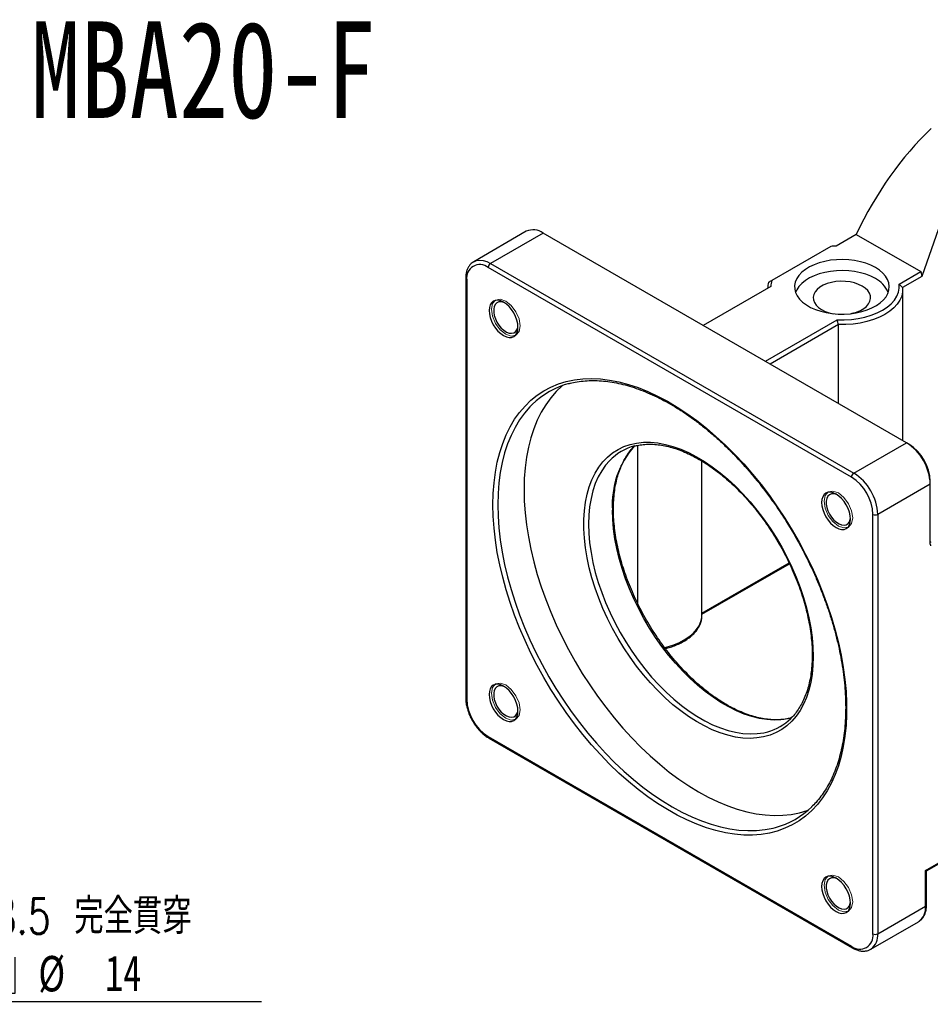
# Model space of a CAD drawing. Header units: millimetres. Extents: x 32 to 275, y 1 to 197.
# Tile 3 of 4: x 122 to 212, y 100 to 197. Entities that reach past the tile are written whole.
import ezdxf

# ---------------------------------------------------------------- set-up
doc = ezdxf.new("R2010")
doc.units = ezdxf.units.MM
doc.layers.add('FORMAT', color=7, linetype='Continuous')
doc.styles.add('SLDTEXTSTYLE0', font='TXT', dxfattribs={"width": 0.75})
doc.styles.add('SLDTEXTSTYLE1', font='TXT', dxfattribs={"width": 0.75, "bigfont": 'bigfont'})
doc.styles.add('SLDTEXTSTYLE4', font='TXT', dxfattribs={"width": 0.666667})
doc.dimstyles.new('SLDDIMSTYLE6', dxfattribs={"dimtxt": 3.5, "dimasz": 2.5, "dimexe": 0, "dimexo": 0.0625, "dimgap": 0.875, "dimtad": 0, "dimtih": 1, "dimtoh": 1, "dimdec": 1, "dimlfac": 1.5, "dimrnd": 1e-09, "dimzin": 12, "dimdsep": 46, "dimtxsty": 'SLDTEXTSTYLE0', "dimsah": 1, "dimcen": 0, "dimadec": 0, "dimazin": 3, "dimtfac": 1, "dimtofl": 0, "dimtmove": 0, "dimatfit": 3, "dimfxl": 0, "dimfrac": 2, "dimtolj": 1, "dimtzin": 12, "dimarcsym": 0})

# ---------------------------------------------------------------- blocks, each defined once
blk = doc.blocks.new('SW_SYMBOL_HOLE_SPOT')
at = {"layer": 'FORMAT', "color": 0}
for p, q in [((0, 875), (0, 75)), ((1600, 75), (1600, 875)), ((0, 75), (1600, 75))]:
    blk.add_line(p, q, dxfattribs=at)
blk = doc.blocks.new('_D_6')
at = {"layer": 'FORMAT'}
for p, q in [((92.236, 129.16), (103.811, 100.352)), ((103.811, 100.352), (145.808, 100.352))]:
    blk.add_line(p, q, dxfattribs=at)
blk.add_solid([(92.236, 129.16), (92.936, 126.747), (93.4, 126.934)], dxfattribs=at)
at = {"layer": 'FORMAT', "xscale": 0.004470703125, "yscale": 0.004470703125, "zscale": 0.004470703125}
blk.add_blockref('SW_SYMBOL_HOLE_SPOT', (114.362, 100.837), dxfattribs=at)
at = {"layer": 'FORMAT', "char_height": 3.5, "attachment_point": 1}
for s, insert, style in [('4 x', (105.398, 110.527), 'SLDTEXTSTYLE4'), ('%%c', (112.812, 110.473), 'SLDTEXTSTYLE0'), ('8.5 \\M+18AAE\\M+19153\\M+18AD1\\M+190FA', (119.403, 110.527), 'SLDTEXTSTYLE1'), ('%%c', (123.808, 104.863), 'SLDTEXTSTYLE0'), ('14', (130.399, 104.917), 'SLDTEXTSTYLE0')]:
    blk.add_mtext(s, dxfattribs=dict(at, insert=insert, style=style))

msp = doc.modelspace()

# ---------------------------------------------------------------- linework, layer by layer
at = {"color": 7, "linetype": 'Continuous', "lineweight": 25}
for p, q in [((215.3185, 184.4711), (210.958, 171.8832)), ((171.9326, 176.3377), (166.7472, 173.3442)), ((173.5992, 176.1727), (168.4137, 173.1792)), ((209.4259, 155.4904), (173.5992, 176.1727)), ((204.4761, 176.0333), (202.4966, 174.8905)), ((204.4761, 176.0333), (210.8401, 172.3594)), ((201.9609, 174.8534), (196.1491, 171.4983)), ((166.698, 173.3142), (166.7472, 173.3442)), ((168.4137, 173.1792), (204.2404, 152.4969)), ((204.0047, 152.0886), (168.178, 172.771)), ((208.7097, 171.1296), (210.8401, 172.3594)), ((210.8401, 172.3594), (210.958, 171.8832)), ((165.959, 171.682), (165.959, 130.3106)), ((166.0567, 171.546), (166.0567, 130.1746)), ((210.958, 171.8832), (209.0526, 170.7832)), ((196.0623, 170.9039), (189.3941, 167.0545)), ((209.0619, 155.7005), (209.0619, 170.5905)), ((195.5224, 163.5167), (202.5996, 167.6023)), ((202.7281, 167.1322), (195.9938, 163.2445)), ((202.7281, 159.3569), (202.7281, 167.1322)), ((204.2404, 152.4969), (209.4259, 155.4904)), ((209.4259, 155.4904), (209.6616, 155.3543)), ((182.9291, 139.6185), (182.9291, 155.2223)), ((189.2629, 138.4751), (189.2629, 153.6741)), ((211.7829, 151.4079), (211.7829, 151.68)), ((211.7829, 151.4079), (206.5975, 148.4144)), ((211.7829, 145.4679), (211.7829, 151.4079)), ((206.1261, 107.043), (206.1261, 148.4144)), ((206.5975, 148.4144), (206.5975, 107.043)), ((189.2629, 138.5604), (197.8977, 143.5452)), ((168.178, 126.5003), (204.0047, 105.818)), ((168.247, 126.3477), (204.0738, 105.6654)), ((211.3115, 113.3027), (216.2613, 116.1601)), ((211.4091, 113.2463), (216.1922, 116.0075)), ((211.3115, 109.7644), (211.3115, 113.3027)), ((211.4091, 113.2463), (211.3115, 113.3027)), ((211.4091, 109.9004), (211.4091, 113.2463)), ((206.5975, 107.043), (211.3115, 109.7644)), ((205.907, 105.5168), (210.621, 108.2382)), ((205.9561, 105.5469), (205.907, 105.5168))]:
    msp.add_line(p, q, dxfattribs=at)
at = {"color": 8, "linetype": 'Continuous', "lineweight": 25}
msp.add_line((189.2629, 138.6732), (197.8546, 143.6331), dxfattribs=at)
at = {"color": 8, "linetype": 'Continuous', "lineweight": 25, "flags": 128}
for points in [[(166.7472, 173.3442), (166.747, 173.3442), (167.0283, 173.4592), (167.3436, 173.5003), (167.6853, 173.4665), (168.045, 173.3586), (168.4137, 173.1792)], [(172.5255, 159.263), (172.2943, 159.0292), (171.7581, 158.4121), (171.2677, 157.7352), (170.8248, 157.0007), (170.4306, 156.211), (170.0864, 155.3685), (169.7933, 154.4758), (169.5522, 153.5358), (169.3639, 152.5514), (169.229, 151.5257), (169.1479, 150.462), (169.1208, 149.3635)], [(180.1453, 153.7074), (179.7608, 153.2658), (179.3742, 152.7157), (179.0352, 152.1088), (178.7456, 151.4482), (178.5066, 150.7369), (178.3196, 149.9785), (178.1853, 149.1767), (178.1045, 148.3353), (178.0775, 147.4586), (178.1045, 146.5506), (178.1853, 145.6159), (178.3196, 144.6591), (178.5066, 143.6847), (178.7456, 142.6976), (179.0352, 141.7025), (179.3742, 140.7043), (179.7608, 139.7078), (180.1932, 138.718), (180.6693, 137.7395), (181.1866, 136.7773), (181.7429, 135.8359), (182.3352, 134.92), (182.9608, 134.0341), (183.6165, 133.1824), (184.2992, 132.369), (185.0056, 131.5981), (185.7322, 130.8732), (186.4755, 130.198), (187.2318, 129.5757), (187.9975, 129.0094), (188.7689, 128.5019), (189.5421, 128.0555), (190.3135, 127.6725), (191.0792, 127.3547), (191.8355, 127.1037), (192.5788, 126.9208), (193.3054, 126.8067), (194.0118, 126.7621), (194.6945, 126.7872), (195.3502, 126.8818), (195.7511, 126.9777)], [(169.1208, 149.3635), (169.1479, 148.2338), (169.229, 147.0764), (169.3639, 145.895), (169.5522, 144.6932), (169.7933, 143.4748), (170.0864, 142.2437), (170.4306, 141.0038), (170.8248, 139.7589), (171.2677, 138.513), (171.7581, 137.27), (172.2943, 136.0338), (172.8747, 134.8082), (173.4974, 133.5972), (174.1604, 132.4046), (174.8617, 131.2341), (175.5991, 130.0893), (176.3703, 128.974), (177.1728, 127.8915), (178.0041, 126.8454), (178.8616, 125.8388), (179.7425, 124.875), (180.6442, 123.957), (181.5638, 123.0877), (182.4983, 122.2698), (183.4449, 121.5059), (184.4006, 120.7985), (185.3623, 120.1496), (186.3271, 119.5614), (187.2918, 119.0357), (188.2536, 118.5742), (189.2092, 118.1783), (190.1558, 117.8493), (191.0904, 117.5881), (192.0099, 117.3957), (192.9116, 117.2727), (193.7926, 117.2193), (194.6501, 117.2358), (195.4814, 117.3222), (196.2838, 117.4781), (196.5101, 117.5361)], [(198.081, 128.3309), (197.7073, 128.2424), (197.0515, 128.1478), (196.3688, 128.1228), (195.6624, 128.1674), (194.9358, 128.2814), (194.1925, 128.4644), (193.4362, 128.7154), (192.6705, 129.0332), (191.8991, 129.4162), (191.1259, 129.8625), (190.3546, 130.3701), (189.5888, 130.9364), (188.8325, 131.5587), (188.0892, 132.2339), (187.3626, 132.9587), (186.6562, 133.7297), (185.9735, 134.543), (185.3178, 135.3947), (184.6922, 136.2807), (184.0999, 137.1966), (183.5437, 138.138), (183.0263, 139.1002), (182.5502, 140.0786), (182.1178, 141.0685), (181.7312, 142.065), (181.3923, 143.0632), (181.1026, 144.0583), (180.8637, 145.0454), (180.6766, 146.0198), (180.5423, 146.9766), (180.4615, 147.9113), (180.4345, 148.8192)], [(185.5812, 135.2804), (185.7365, 135.3194), (186.3739, 135.5133), (186.9665, 135.75), (187.5056, 136.0259), (187.9835, 136.3371), (188.3934, 136.6792), (188.7293, 137.0471), (188.9864, 137.4357), (189.161, 137.8392), (189.2505, 138.2519), (189.2629, 138.4751)]]:
    msp.add_lwpolyline(points, dxfattribs=at)
at = {"color": 7, "linetype": 'Continuous', "lineweight": 25, "flags": 128}
for points in [[(206.3618, 172.7676), (205.9127, 172.9956), (205.4168, 173.1885), (204.8823, 173.3433), (204.3179, 173.4573), (203.7328, 173.5287), (203.1367, 173.5564), (202.5394, 173.5398), (201.9507, 173.4792), (201.3802, 173.3757), (200.8374, 173.2309), (200.3311, 173.0473), (199.8696, 172.8277), (199.4605, 172.5759), (199.1106, 172.296), (198.8255, 171.9925), (198.61, 171.6705), (198.4676, 171.3352), (198.4007, 170.9922), (198.4102, 170.647), (198.4962, 170.3054), (198.6571, 169.9729), (198.8904, 169.6551), (199.1922, 169.357), (199.5575, 169.0837), (199.9803, 168.8396), (200.4537, 168.6287), (200.97, 168.4545), (201.5206, 168.3199), (202.0966, 168.227), (202.6883, 168.1773), (203.2862, 168.1718), (203.8805, 168.2105), (204.4613, 168.2927), (205.0191, 168.4171), (205.5448, 168.5816), (206.0297, 168.7836), (206.4658, 169.0198), (206.8461, 169.2862), (207.1643, 169.5785), (207.4151, 169.8919), (207.5944, 170.2212), (207.6993, 170.5611), (207.728, 170.9059), (207.6801, 171.25), (207.5564, 171.5877), (207.3589, 171.9136), (207.0909, 172.2221), (206.7566, 172.5084), (206.3618, 172.7676)], [(206.3618, 171.6789), (205.9127, 171.9069), (205.4168, 172.0998), (204.8823, 172.2546), (204.3179, 172.3686), (203.7328, 172.44), (203.1367, 172.4676), (202.5394, 172.451), (201.9507, 172.3905), (201.3802, 172.287), (200.8374, 172.1422), (200.3311, 171.9585), (199.8696, 171.739), (199.4605, 171.4872), (199.1106, 171.2073), (198.8255, 170.9038), (198.61, 170.5818), (198.4915, 170.3183)], [(205.0654, 170.9306), (204.7083, 171.1051), (204.3063, 171.2434), (203.8704, 171.3416), (203.4124, 171.3971), (202.9448, 171.4082), (202.4805, 171.3748), (202.032, 171.2977), (201.6116, 171.1791), (201.2308, 171.0221), (200.8999, 170.8311), (200.6279, 170.6112), (200.4224, 170.3685), (200.2889, 170.1096), (200.231, 169.8416), (200.2504, 169.5717), (200.3464, 169.3073), (200.5165, 169.0556), (200.756, 168.8235), (201.0585, 168.6174), (201.4156, 168.4428), (201.8175, 168.3045), (202.2108, 168.2139)], [(202.5996, 167.6023), (203.3009, 167.5943), (203.9986, 167.6364), (204.6819, 167.7279), (205.3404, 167.8675), (205.964, 168.053), (206.5431, 168.2815), (207.0689, 168.5495), (207.5332, 168.8531), (207.9291, 169.1874), (208.2503, 169.5474), (208.4921, 169.9275), (208.6507, 170.322), (208.7236, 170.7247), (208.7097, 171.1296)], [(209.0526, 170.7832), (209.0495, 170.3673), (208.96, 169.9546), (208.7854, 169.5511), (208.5283, 169.1625), (208.1924, 168.7946), (207.7825, 168.4525), (207.3046, 168.1413), (206.7654, 167.8654), (206.1729, 167.6288), (205.5355, 167.4348), (204.8625, 167.2864), (204.1635, 167.1857), (203.4486, 167.134), (202.7281, 167.1322)], [(203.9131, 168.2139), (204.0919, 168.2502), (204.5123, 168.3689), (204.8931, 168.5258), (205.224, 168.7169), (205.4959, 168.9367), (205.7014, 169.1794), (205.835, 169.4383), (205.8928, 169.7064), (205.8735, 169.9763), (205.7775, 170.2407), (205.6074, 170.4923), (205.3678, 170.7244), (205.0654, 170.9306)], [(171.1174, 166.8769), (171.09, 167.214), (171.0088, 167.5697), (170.877, 167.9305), (170.6997, 168.2824), (170.4836, 168.6119), (170.2371, 168.9064), (169.9696, 169.1546), (169.6914, 169.3468), (169.4132, 169.4758), (169.1457, 169.5365), (168.8991, 169.5266), (168.683, 169.4466), (168.5057, 169.2994), (168.3739, 169.0908), (168.2928, 168.8288), (168.2654, 168.5233), (168.2928, 168.1862), (168.3739, 167.8305), (168.5057, 167.4697), (168.683, 167.1178), (168.8991, 166.7883), (169.1457, 166.4938), (169.4132, 166.2457), (169.6914, 166.0534), (169.9696, 165.9245), (170.2371, 165.8637), (170.4836, 165.8736), (170.6997, 165.9536), (170.877, 166.1008), (171.0088, 166.3094), (171.09, 166.5715), (171.1174, 166.8769)], [(169.8083, 169.2737), (169.7208, 169.3115), (169.4704, 169.3758), (169.2407, 169.3677), (169.0426, 169.2878), (168.8853, 169.1396), (168.7761, 168.9302), (168.7203, 168.6693), (168.7203, 168.3692), (168.7761, 168.0438), (168.8853, 167.7083), (169.0426, 167.3786), (169.2407, 167.0699), (169.4704, 166.7967), (169.7208, 166.5718), (169.9804, 166.4057), (170.2369, 166.3062), (170.4784, 166.2779), (170.6935, 166.3221), (170.8723, 166.4369), (171.0063, 166.6167), (171.0893, 166.8532), (171.1126, 167.0145)], [(168.6494, 149.3635), (168.6764, 150.4673), (168.7571, 151.5366), (168.8915, 152.568), (169.079, 153.5584), (169.3191, 154.5047), (169.6111, 155.4039), (169.954, 156.2534), (170.3468, 157.0505), (170.7882, 157.7927), (171.2769, 158.4777), (171.8115, 159.1034), (172.3901, 159.6679), (173.0112, 160.1694), (173.6726, 160.6064), (174.3724, 160.9775), (175.1085, 161.2816), (175.8785, 161.5178), (176.6801, 161.6852), (177.5107, 161.7835), (178.3679, 161.8122), (179.249, 161.7713), (180.1512, 161.661), (181.0718, 161.4815), (182.0078, 161.2334), (182.9565, 160.9175), (183.9149, 160.5348), (184.8801, 160.0865), (185.8489, 159.5738), (186.8185, 158.9985), (187.7859, 158.3623), (188.748, 157.6672), (189.7019, 156.9152), (190.6447, 156.1088), (191.5734, 155.2504), (192.4851, 154.3427), (193.3771, 153.3885), (194.2466, 152.3907), (195.0908, 151.3525), (195.9072, 150.277), (196.6933, 149.1675), (197.4467, 148.0275), (198.1649, 146.8605), (198.8458, 145.6701), (199.4873, 144.4601), (200.0873, 143.234), (200.6442, 141.9958), (201.156, 140.7492), (201.6213, 139.4982), (202.0385, 138.2465), (202.4065, 136.998), (202.724, 135.7567), (202.9902, 134.5262), (203.2041, 133.3106), (203.3651, 132.1134), (203.4727, 130.9384), (203.5266, 129.7892), (203.5266, 128.6694), (203.4727, 127.5825), (203.3651, 126.5318), (203.2041, 125.5205), (202.9902, 124.5518), (202.724, 123.6286), (202.4065, 122.7539), (202.0385, 121.9303), (201.6213, 121.1603), (201.156, 120.4465), (200.6442, 119.7909), (200.0873, 119.1955), (199.4873, 118.6623), (198.8458, 118.1929), (198.1649, 117.7887), (197.4467, 117.4509), (196.6933, 117.1807), (195.9072, 116.9788), (195.0908, 116.8459), (194.2466, 116.7824), (193.3771, 116.7885), (192.4851, 116.8642), (191.5734, 117.0091), (190.6447, 117.223), (189.7019, 117.5051), (188.748, 117.8545), (187.7859, 118.2702), (186.8185, 118.7509), (185.8489, 119.295), (184.8801, 119.901), (183.9149, 120.567), (182.9565, 121.2908), (182.0078, 122.0703), (181.0718, 122.903), (180.1512, 123.7864), (179.249, 124.7177), (178.3679, 125.6941), (177.5107, 126.7125), (176.6801, 127.7698), (175.8785, 128.8627), (175.1085, 129.9879), (174.3724, 131.1418), (173.6726, 132.3209), (173.0112, 133.5216), (172.3901, 134.7401), (171.8115, 135.9727), (171.2769, 137.2156), (170.7882, 138.4649), (170.3468, 139.7168), (169.954, 140.9673), (169.6111, 142.2127), (169.3191, 143.4491), (169.079, 144.6726), (168.8915, 145.8795), (168.7571, 147.0661), (168.6764, 148.2286), (168.6494, 149.3635)], [(175.527, 161.1328), (175.4674, 161.0814), (174.887, 160.5259), (174.3508, 159.9088), (173.8605, 159.2319), (173.4175, 158.4975), (173.0233, 157.7078), (172.6791, 156.8652), (172.386, 155.9725), (172.1449, 155.0325), (171.9566, 154.0481), (171.8217, 153.0224), (171.7406, 151.9587), (171.7135, 150.8603), (171.7406, 149.7306), (171.8217, 148.5732), (171.9566, 147.3917), (172.1449, 146.1899), (172.386, 144.9716), (172.6791, 143.7405), (173.0233, 142.5006), (173.4175, 141.2557), (173.8605, 140.0098), (174.3508, 138.7667), (174.887, 137.5305), (175.4674, 136.305), (176.0901, 135.094), (176.7531, 133.9013), (177.4545, 132.7308), (178.1919, 131.5861), (178.963, 130.4707), (179.7655, 129.3882), (180.5968, 128.3421), (181.4543, 127.3355), (182.3352, 126.3718), (183.2369, 125.4538), (184.1565, 124.5845), (185.091, 123.7666), (186.0376, 123.0027), (186.9933, 122.2952), (187.955, 121.6463), (188.9198, 121.0581), (189.8846, 120.5324), (190.8463, 120.0709), (191.802, 119.675), (192.7486, 119.346), (193.6831, 119.0849), (194.6027, 118.8925), (195.5044, 118.7694), (196.3853, 118.716), (197.2428, 118.7326), (198.0741, 118.8189), (198.8766, 118.9749), (199.6477, 119.1999), (199.7199, 119.225)], [(200.2335, 134.396), (200.2065, 133.5102), (200.1258, 132.6598), (199.9917, 131.8488), (199.8048, 131.081), (199.566, 130.3601), (199.2765, 129.6896), (198.9376, 129.0727), (198.551, 128.5122), (198.1185, 128.011), (197.6421, 127.5712), (197.1242, 127.1951), (196.5672, 126.8845), (195.9738, 126.6408), (195.3467, 126.4651), (194.689, 126.3584), (194.0038, 126.3211), (193.2944, 126.3534), (192.5642, 126.4551), (191.8165, 126.6259), (191.0551, 126.8647), (190.2835, 127.1706), (189.5054, 127.5421), (188.7245, 127.9773), (187.9446, 128.4743), (187.1692, 129.0306), (186.4023, 129.6435), (185.6473, 130.3103), (184.9079, 131.0276), (184.1876, 131.7922), (183.4899, 132.6002), (182.8181, 133.448), (182.1753, 134.3314), (181.5647, 135.2462), (180.9891, 136.1881), (180.4514, 137.1525), (179.9539, 138.135), (179.4993, 139.1308), (179.0895, 140.1351), (178.7265, 141.1432), (178.4121, 142.1503), (178.1478, 143.1515), (177.9348, 144.1422), (177.7742, 145.1175), (177.6667, 146.0729), (177.6128, 147.0037), (177.6128, 147.9056), (177.6667, 148.7742), (177.7742, 149.6055), (177.9348, 150.3953), (178.1478, 151.1401), (178.4121, 151.8362), (178.7265, 152.4803), (179.0895, 153.0693), (179.4993, 153.6005), (179.9539, 154.0713), (180.4514, 154.4795), (180.9891, 154.8231), (181.5647, 155.1004), (182.1753, 155.3102), (182.8181, 155.4515), (183.4899, 155.5235), (184.1876, 155.526), (184.9079, 155.459), (185.6473, 155.3227), (186.4023, 155.1177), (187.1692, 154.8452), (187.9446, 154.5063), (188.7245, 154.1027), (189.5054, 153.6364), (190.2835, 153.1094), (191.0551, 152.5244), (191.8165, 151.8842), (192.5642, 151.1917), (193.2944, 150.4503), (194.0038, 149.6636), (194.689, 148.8352), (195.3467, 147.9691), (195.9738, 147.0695), (196.5672, 146.1406), (197.1242, 145.1868), (197.6421, 144.2128), (198.1185, 143.2231), (198.551, 142.2224), (198.9376, 141.2156), (199.2765, 140.2074), (199.566, 139.2026), (199.8048, 138.2061), (199.9917, 137.2225), (200.1258, 136.2566), (200.2065, 135.3129), (200.2335, 134.396)], [(203.9174, 147.9419), (203.89, 148.2789), (203.8088, 148.6347), (203.677, 148.9954), (203.4997, 149.3474), (203.2836, 149.6769), (203.0371, 149.9714), (202.7696, 150.2195), (202.4914, 150.4118), (202.2132, 150.5407), (201.9457, 150.6014), (201.6991, 150.5916), (201.483, 150.5116), (201.3057, 150.3644), (201.1739, 150.1558), (201.0928, 149.8937), (201.0654, 149.5883), (201.0928, 149.2512), (201.1739, 148.8955), (201.3057, 148.5347), (201.483, 148.1828), (201.6991, 147.8532), (201.9457, 147.5588), (202.2132, 147.3106), (202.4914, 147.1184), (202.7696, 146.9894), (203.0371, 146.9287), (203.2836, 146.9385), (203.4997, 147.0186), (203.677, 147.1657), (203.8088, 147.3744), (203.89, 147.6364), (203.9174, 147.9419)], [(202.6083, 150.3387), (202.5208, 150.3764), (202.2704, 150.4407), (202.0407, 150.4327), (201.8426, 150.3527), (201.6853, 150.2046), (201.5761, 149.9952), (201.5203, 149.7343), (201.5203, 149.4341), (201.5761, 149.1087), (201.6853, 148.7733), (201.8426, 148.4435), (202.0407, 148.1348), (202.2704, 147.8617), (202.5208, 147.6368), (202.7804, 147.4707), (203.0369, 147.3712), (203.2784, 147.3429), (203.4935, 147.3871), (203.6723, 147.5018), (203.8063, 147.6817), (203.8893, 147.9182), (203.9126, 148.0794)], [(171.1174, 129.0007), (171.09, 129.3377), (171.0088, 129.6935), (170.877, 130.0543), (170.6997, 130.4062), (170.4836, 130.7357), (170.2371, 131.0302), (169.9696, 131.2783), (169.6914, 131.4706), (169.4132, 131.5995), (169.1457, 131.6603), (168.8991, 131.6504), (168.683, 131.5704), (168.5057, 131.4232), (168.3739, 131.2146), (168.2928, 130.9525), (168.2654, 130.6471), (168.2928, 130.31), (168.3739, 129.9543), (168.5057, 129.5935), (168.683, 129.2416), (168.8991, 128.9121), (169.1457, 128.6176), (169.4132, 128.3694), (169.6914, 128.1772), (169.9696, 128.0482), (170.2371, 127.9875), (170.4836, 127.9974), (170.6997, 128.0774), (170.877, 128.2246), (171.0088, 128.4332), (171.09, 128.6952), (171.1174, 129.0007)], [(169.8083, 131.3975), (169.7208, 131.4352), (169.4704, 131.4995), (169.2407, 131.4915), (169.0426, 131.4116), (168.8853, 131.2634), (168.7761, 131.054), (168.7203, 130.7931), (168.7203, 130.4929), (168.7761, 130.1675), (168.8853, 129.8321), (169.0426, 129.5023), (169.2407, 129.1936), (169.4704, 128.9205), (169.7208, 128.6956), (169.9804, 128.5295), (170.2369, 128.43), (170.4784, 128.4017), (170.6935, 128.4459), (170.8723, 128.5606), (171.0063, 128.7405), (171.0893, 128.977), (171.1126, 129.1382)], [(203.9174, 110.0656), (203.89, 110.4027), (203.8088, 110.7585), (203.677, 111.1192), (203.4997, 111.4711), (203.2836, 111.8007), (203.0371, 112.0952), (202.7696, 112.3433), (202.4914, 112.5355), (202.2132, 112.6645), (201.9457, 112.7252), (201.6991, 112.7154), (201.483, 112.6353), (201.3057, 112.4882), (201.1739, 112.2796), (201.0928, 112.0175), (201.0654, 111.7121), (201.0928, 111.375), (201.1739, 111.0192), (201.3057, 110.6585), (201.483, 110.3066), (201.6991, 109.977), (201.9457, 109.6825), (202.2132, 109.4344), (202.4914, 109.2421), (202.7696, 109.1132), (203.0371, 109.0525), (203.2836, 109.0623), (203.4997, 109.1424), (203.677, 109.2895), (203.8088, 109.4981), (203.89, 109.7602), (203.9174, 110.0656)], [(202.6083, 112.4625), (202.5208, 112.5002), (202.2704, 112.5645), (202.0407, 112.5565), (201.8426, 112.4765), (201.6853, 112.3284), (201.5761, 112.119), (201.5203, 111.8581), (201.5203, 111.5579), (201.5761, 111.2325), (201.6853, 110.8971), (201.8426, 110.5673), (202.0407, 110.2586), (202.2704, 109.9854), (202.5208, 109.7605), (202.7804, 109.5945), (203.0369, 109.4949), (203.2784, 109.4666), (203.4935, 109.5109), (203.6723, 109.6256), (203.8063, 109.8054), (203.8893, 110.042), (203.9126, 110.2032)]]:
    msp.add_lwpolyline(points, dxfattribs=at)
at = {"color": 7, "linetype": 'Continuous', "lineweight": 18, "flags": 128}
for points in [[(168.5011, 168.6458), (168.6087, 169.2086), (168.9153, 169.5614), (169.3741, 169.6506), (169.9153, 169.4625), (170.4565, 169.0257), (170.9153, 168.4068), (171.2219, 167.7001), (171.3295, 167.013), (171.2219, 166.4502), (170.9153, 166.0973), (170.4565, 166.0082), (169.9153, 166.1963), (169.3741, 166.633), (168.9153, 167.2519), (168.6087, 167.9587), (168.5011, 168.6458)], [(202.7153, 150.5274), (203.2565, 150.0907), (203.7153, 149.4718), (204.0219, 148.765), (204.1295, 148.0779), (204.0219, 147.5151), (203.7153, 147.1623), (203.2565, 147.0731), (202.7153, 147.2613), (202.1741, 147.698), (201.7153, 148.3169), (201.4087, 149.0236), (201.3011, 149.7107), (201.4087, 150.2736), (201.7153, 150.6264), (202.1741, 150.7155), (202.7153, 150.5274)], [(169.9153, 128.3201), (169.3741, 128.7568), (168.9153, 129.3757), (168.6087, 130.0825), (168.5011, 130.7696), (168.6087, 131.3324), (168.9153, 131.6852), (169.3741, 131.7743), (169.9153, 131.5862), (170.4565, 131.1495), (170.9153, 130.5306), (171.2219, 129.8238), (171.3295, 129.1367), (171.2219, 128.5739), (170.9153, 128.2211), (170.4565, 128.1319), (169.9153, 128.3201)], [(204.1295, 110.2017), (204.0219, 109.6389), (203.7153, 109.2861), (203.2565, 109.1969), (202.7153, 109.385), (202.1741, 109.8218), (201.7153, 110.4406), (201.4087, 111.1474), (201.3011, 111.8345), (201.4087, 112.3973), (201.7153, 112.7502), (202.1741, 112.8393), (202.7153, 112.6512), (203.2565, 112.2145), (203.7153, 111.5956), (204.0219, 110.8888), (204.1295, 110.2017)]]:
    msp.add_lwpolyline(points, dxfattribs=at)
at = {"color": 7, "linetype": 'Continuous', "lineweight": 25}
for centre, radius, start, end in [((172.6245, 174.8271), 1.6615, 54.082345, 114.607238), ((203.0545, 162.9499), 11.9536, 92.674936, 95.248848), ((167.3564, 171.7445), 1.3148, 51.325796, 188.684956), ((168.6897, 172.7477), 0.5123, 122.60568, 177.394382), ((198.2541, 170.5828), 2.5258, 163.062686, 177.043841), ((198.4514, 170.8587), 2.3896, 164.474344, 178.914911), ((205.1258, 169.2512), 2.7242, 23.061331, 63.019854), ((178.2799, 153.371), 8.2358, 104.846822, 134.322958), ((206.702, 151.1961), 5.0853, 2.386867, 57.613133), ((183.9848, 150.0197), 5.3236, 104.696288, 136.155771), ((207.1967, 151.4817), 4.5905, 2.476393, 57.523607), ((204.5165, 152.0653), 0.5123, 122.60568, 177.394382), ((201.5166, 148.2026), 5.0853, 2.386867, 57.613133), ((201.5399, 148.2161), 4.5905, 2.476299, 57.523701), ((206.3618, 148.8693), 0.5123, 242.609812, 297.390126), ((212.0199, 145.7361), 0.237, 179.044683, 199.950259), ((212.2569, 145.46), 0.474, 179.044695, 199.950405), ((170.6428, 130.3729), 4.5905, 182.476299, 237.523701), ((194.3395, 132.0832), 5.297, 285.455857, 314.034188), ((194.3753, 125.4883), 8.2337, 285.02698, 314.166961), ((204.8263, 106.8445), 1.3148, 231.325796, 8.684956), ((206.3618, 107.4979), 0.5123, 242.609812, 297.390126)]:
    msp.add_arc(centre, radius, start, end, dxfattribs=at)
at = {"color": 8, "linetype": 'Continuous', "lineweight": 25}
for centre, radius, start, end in [((166.1259, 171.6987), 0.1677, 185.710151, 245.624002), ((189.0863, 149.4121), 8.6721, 138.508522, 183.919793), ((166.1259, 130.3273), 0.1676, 185.694786, 245.625151), ((168.3387, 126.4811), 0.1619, 173.181474, 235.506437), ((209.6859, 109.5806), 1.636, 304.862371, 6.449787), ((211.2423, 109.9171), 0.1676, 294.37472, 354.305819), ((204.9216, 106.8759), 1.6842, 307.897109, 5.693123), ((204.1639, 105.7981), 0.1604, 172.876899, 235.825563)]:
    msp.add_arc(centre, radius, start, end, dxfattribs=at)
at = {"color": 7, "linetype": 'Continuous', "lineweight": 25}
msp.add_ellipse((224.3468, 159.1712), major_axis=(4.0891, 33.5333), ratio=0.7115205, start_param=0.7116061, end_param=1.1326306, dxfattribs=at)
for points, knots in [([(166.6908, 173.3042), (166.6215, 173.256), (166.4694, 173.1502), (166.2836, 172.9216), (166.128, 172.6393), (166.021, 172.3115), (165.9668, 171.9882), (165.9613, 171.7696), (165.959, 171.682)], [0, 0, 0, 0, 0.1474175, 0.3236167, 0.5023389, 0.685827, 0.8740792, 1, 1, 1, 1]), ([(176.1182, 161.3068), (176.3343, 161.3607), (176.7942, 161.4756), (177.5323, 161.5759), (178.322, 161.6238), (179.1346, 161.608), (179.9671, 161.5306), (180.8174, 161.3913), (181.6833, 161.1907), (182.5623, 160.9293), (183.4522, 160.6078), (184.3505, 160.2269), (185.2547, 159.7877), (186.1623, 159.2913), (187.0707, 158.7391), (187.9773, 158.1325), (188.8796, 157.4732), (189.7749, 156.763), (190.6607, 156.0038), (191.5344, 155.1977), (192.3936, 154.3471), (193.2358, 153.4542), (194.0586, 152.5216), (194.8595, 151.552), (195.6363, 150.5479), (196.3869, 149.5124), (197.1089, 148.4483), (197.8005, 147.3586), (198.4595, 146.2465), (199.0842, 145.115), (199.6728, 143.9674), (200.2236, 142.807), (200.735, 141.6371), (201.2055, 140.4609), (201.634, 139.2819), (202.0192, 138.1034), (202.36, 136.9288), (202.6555, 135.7614), (202.9049, 134.6045), (203.1075, 133.4615), (203.2628, 132.3356), (203.3705, 131.2301), (203.4303, 130.148), (203.4422, 129.0924), (203.4061, 128.0664), (203.3223, 127.0728), (203.1912, 126.1144), (203.0132, 125.1938), (202.7889, 124.3136), (202.5191, 123.4762), (202.2045, 122.6836), (201.846, 121.9381), (201.4449, 121.2411), (201.0008, 120.5963), (200.544, 120.0283), (200.217, 119.7029), (200.0668, 119.5533)], [0, 0, 0, 0, 0.0166397, 0.0354262, 0.0541724, 0.0728788, 0.0915495, 0.1101903, 0.1288076, 0.1474073, 0.165995, 0.1845751, 0.203151, 0.2217253, 0.2402997, 0.2588754, 0.2774534, 0.2960343, 0.3146184, 0.3332058, 0.3517965, 0.3703902, 0.3889867, 0.4075857, 0.4261868, 0.4447896, 0.4633938, 0.481999, 0.5006048, 0.5192107, 0.5378162, 0.556421, 0.5750245, 0.5936265, 0.6122264, 0.6308239, 0.6494185, 0.66801, 0.686598, 0.7051823, 0.7237626, 0.742339, 0.7609114, 0.7794804, 0.7980465, 0.8166109, 0.835175, 0.8537405, 0.8723104, 0.8908885, 0.9094797, 0.9280896, 0.9467247, 0.9653917, 0.9840963, 1, 1, 1, 1]), ([(198.1305, 128.3571), (197.971, 128.316), (197.6182, 128.2252), (197.0377, 128.1583), (196.3998, 128.1428), (195.7401, 128.1909), (195.0623, 128.3001), (194.369, 128.4705), (193.663, 128.7011), (192.9472, 128.9911), (192.2247, 129.3395), (191.4985, 129.7449), (190.7719, 130.2056), (190.0481, 130.7197), (189.3304, 131.2852), (188.6219, 131.8995), (187.9258, 132.5601), (187.2453, 133.2642), (186.5834, 134.0087), (185.9431, 134.7903), (185.3272, 135.6055), (184.7386, 136.4509), (184.1797, 137.3227), (183.6533, 138.217), (183.1615, 139.1299), (182.7065, 140.0573), (182.2904, 140.9952), (181.9149, 141.9392), (181.5817, 142.8853), (181.2922, 143.8293), (181.0477, 144.7668), (180.8491, 145.6938), (180.6973, 146.606), (180.5927, 147.4995), (180.5415, 148.2818), (180.5293, 148.9095), (180.5385, 149.5239), (180.5795, 150.2029), (180.6752, 150.9748), (180.8174, 151.7087), (181.0052, 152.4017), (181.2376, 153.0507), (181.5133, 153.6536), (181.832, 154.2068), (182.1865, 154.7098), (182.4543, 154.9988), (182.5869, 155.1419)], [0, 0, 0, 0, 0.0194561, 0.0430485, 0.0665404, 0.0899375, 0.1132563, 0.1365163, 0.159736, 0.1829312, 0.2061134, 0.2292914, 0.2524694, 0.2756512, 0.2988394, 0.3220351, 0.3452386, 0.3684496, 0.3916675, 0.4148914, 0.4381204, 0.4613531, 0.4845886, 0.5078256, 0.5310629, 0.5542989, 0.5775323, 0.600762, 0.6239866, 0.647205, 0.670416, 0.6936187, 0.7168122, 0.739996, 0.76317, 0.7792758, 0.7914396, 0.8145949, 0.8377486, 0.8609032, 0.8840668, 0.9072507, 0.9304701, 0.9537437, 0.9770919, 1, 1, 1, 1]), ([(182.5836, 155.1411), (182.7279, 155.1781), (183.0657, 155.2647), (183.6304, 155.3289), (184.2682, 155.3447), (184.928, 155.2965), (185.6057, 155.1873), (186.2991, 155.0169), (187.0051, 154.7863), (187.7208, 154.4962), (188.4434, 154.1479), (189.1695, 153.7425), (189.8961, 153.2818), (190.6199, 152.7677), (191.3376, 152.2022), (192.0461, 151.5879), (192.7422, 150.9272), (193.4227, 150.2232), (194.0846, 149.4787), (194.725, 148.6971), (195.3408, 147.8819), (195.9295, 147.0365), (196.4883, 146.1647), (197.0148, 145.2704), (197.5066, 144.3575), (197.9615, 143.4301), (198.3777, 142.4922), (198.7531, 141.5482), (199.0863, 140.6021), (199.3758, 139.6581), (199.6203, 138.7206), (199.8189, 137.7937), (199.9709, 136.8813), (200.0749, 135.9882), (200.1281, 135.2046), (200.1336, 134.7277), (200.1359, 134.5321)], [0, 0, 0, 0, 0.02263952, 0.05298664, 0.08320429, 0.11330022, 0.14329527, 0.1732147, 0.20308245, 0.23291845, 0.26273797, 0.29255189, 0.32236587, 0.35218484, 0.38201192, 0.41184864, 0.44169541, 0.47155186, 0.5014172, 0.53129029, 0.56116979, 0.59105424, 0.62094219, 0.65083205, 0.68072231, 0.71061092, 0.74049623, 0.77037665, 0.80025061, 0.83011658, 0.85997309, 0.88981884, 0.91965275, 0.94947415, 0.97928299, 1, 1, 1, 1]), ([(185.6642, 135.1704), (185.827, 135.2143), (186.1852, 135.3109), (186.7011, 135.5046), (187.212, 135.7406), (187.678, 136.0106), (188.0943, 136.3109), (188.4551, 136.6391), (188.755, 136.9914), (188.99, 137.3633), (189.1538, 137.7491), (189.2483, 138.1176), (189.2547, 138.3565), (189.2575, 138.4625)], [0, 0, 0, 0, 0.0787557, 0.1733849, 0.268192, 0.3631815, 0.4583156, 0.5534383, 0.6482624, 0.7423866, 0.8353791, 0.9269951, 1, 1, 1, 1]), ([(200.1359, 134.5321), (200.1346, 134.3862), (200.1307, 133.9627), (200.0881, 133.2848), (199.9929, 132.5126), (199.8506, 131.7787), (199.6628, 131.0858), (199.4305, 130.4366), (199.1545, 129.8342), (198.837, 129.2791), (198.4752, 128.7793), (198.1867, 128.4355), (198.0079, 128.2766), (197.9754, 128.2478)], [0, 0, 0, 0, 0.0537152, 0.1559693, 0.2582157, 0.3604666, 0.4627571, 0.5651372, 0.6676741, 0.7704501, 0.8735556, 0.9770732, 1, 1, 1, 1]), ([(165.959, 130.3106), (165.9605, 130.2377), (165.9648, 130.0279), (166.0118, 129.6659), (166.1142, 129.2275), (166.2639, 128.7866), (166.4567, 128.3522), (166.6885, 127.9327), (166.9548, 127.5363), (167.2506, 127.1705), (167.5705, 126.844), (167.9042, 126.5621), (168.1341, 126.4183), (168.247, 126.3477)], [0, 0, 0, 0, 0.0509669, 0.146541, 0.2419256, 0.3370809, 0.4320447, 0.5269145, 0.6218077, 0.716817, 0.8120653, 0.907678, 1, 1, 1, 1]), ([(210.5775, 108.2209), (210.5976, 108.2295), (210.7107, 108.2778), (210.8838, 108.4259), (211.0857, 108.6589), (211.2398, 108.9436), (211.3473, 109.2708), (211.4014, 109.5943), (211.4069, 109.8128), (211.4091, 109.9004)], [0, 0, 0, 0, 0.0357615, 0.2014107, 0.3664514, 0.5338553, 0.7057233, 0.8820537, 1, 1, 1, 1]), ([(204.0738, 105.6654), (204.1368, 105.6307), (204.3187, 105.5308), (204.6226, 105.4115), (204.9786, 105.3334), (205.3231, 105.3242), (205.6396, 105.3907), (205.8555, 105.4724), (205.9501, 105.5465), (205.9633, 105.5569)], [0, 0, 0, 0, 0.0954488, 0.2756256, 0.4556701, 0.6331094, 0.8056577, 0.9727606, 1, 1, 1, 1])]:
    msp.add_open_spline(points, degree=3, knots=knots, dxfattribs=at)
for points in [[(195.8379, 171.3186), (195.9413, 171.3784), (196.0451, 171.4382), (196.1491, 171.4983)], [(209.0526, 170.7832), (208.9388, 170.8992), (208.8245, 171.0147), (208.7097, 171.1296)], [(202.7281, 167.1322), (202.6846, 167.2888), (202.6417, 167.4455), (202.5996, 167.6023)]]:
    msp.add_open_spline(points, degree=3, dxfattribs=at)

# ---------------------------------------------------------------- texts
at = {"layer": 'FORMAT', "color": 7, "insert": (123.0937, 197.0455), "char_height": 9.525, "attachment_point": 1, "style": 'SLDTEXTSTYLE0'}
msp.add_mtext('MBA20-F', dxfattribs=at)

# ---------------------------------------------------------------- dimensions: what is measured, and where the dimension line sits
at = {"layer": 'FORMAT'}
dim = msp.add_diameter_dim_2p(p1=(88.7559, 137.8208), p2=(92.2356, 129.1604), text='4 x <> 完全貫穿\\P{\\fGDT;v}%%c 14 \\P', dimstyle='SLDDIMSTYLE6', dxfattribs=at)
dim.commit()
dim.dimension.update_dxf_attribs({"geometry": '_D_6', "text_midpoint": (125.6032, 105.9614), "dimtype": 163})

doc.saveas('drawing.dxf')
